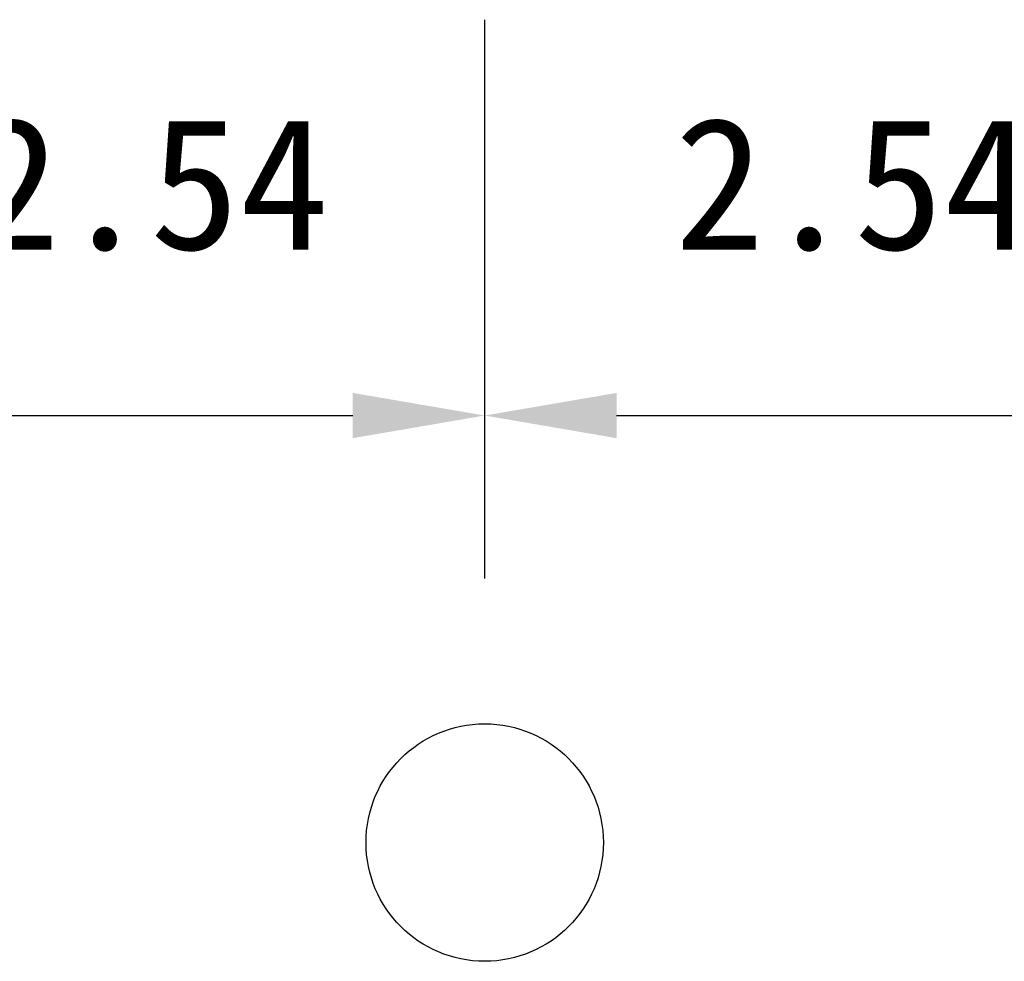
# Model space of a CAD drawing. Header units: millimetres. Extents: x 0 to 297, y 0 to 210.
# Tile 109 of 172: x 194.94 to 198.67, y 105.45 to 109.02. Entities that reach past the tile are written whole.
import ezdxf

# ---------------------------------------------------------------- set-up
doc = ezdxf.new("R2010")
doc.units = ezdxf.units.MM
doc.header["$LTSCALE"] = 16.335
doc.header["$PDMODE"] = 3
doc.header["$PDSIZE"] = 8
doc.layers.get('0').update_dxf_attribs({"linetype": 'CONTINUOUS'})
doc.layers.get('Defpoints').update_dxf_attribs({"linetype": 'CONTINUOUS'})
doc.layers.add('OPEN_CASCADEDXF_CONTINUOUS_LINE', color=7, linetype='CONTINUOUS')
doc.styles.get("Standard").update_dxf_attribs({"font": '仿宋_GB2312.ttf'})
doc.dimstyles.get("Standard").update_dxf_attribs({"dimtxt": 2.5, "dimasz": 3.5, "dimexe": 1.5, "dimexo": 1, "dimtad": 1, "dimdsep": 46, "dimtxsty": 'Standard', "dimblk": '_FILLED', "dimblk1": '_FILLED', "dimblk2": '_FILLED', "dimcen": 0.09, "dimazin": 2, "dimtol": 1, "dimtp": 0.01, "dimtm": 0.01, "dimtfac": 1, "dimtofl": 0, "dimtmove": 0, "dimatfit": 3, "dimldrblk": '_FILLED', "dimfxl": 1, "dimtolj": 1, "dimarcsym": 0})

# ---------------------------------------------------------------- blocks, each defined once
blk = doc.blocks.new('_FILLED')
at = {"color": 0, "linetype": 'ByBlock'}
blk.add_solid([(0, 0), (-1, 0.1714), (-1, -0.1714)], dxfattribs=at)
blk = doc.blocks.new('*D29')
at = {"color": 0, "lineweight": -2, "transparency": 16777216}
for p, q in [((194.1594, 106.9036), (194.1594, 109.0217)), ((196.6994, 106.9036), (196.6994, 109.0217)), ((194.6594, 107.5217), (196.1994, 107.5217))]:
    blk.add_line(p, q, dxfattribs=at)
at = {"layer": 'Defpoints', "color": 0, "transparency": 16777216}
for p in [(196.6994, 107.5217), (194.1594, 105.9036), (196.6994, 105.9036)]:
    blk.add_point(p, dxfattribs=at)
at = {"color": 0, "lineweight": -2, "transparency": 16777216, "xscale": 0.5, "yscale": 0.5, "zscale": 0.5, "rotation": 180}
blk.add_blockref('_FILLED', (194.1594, 107.5217), dxfattribs=at)
at = {"color": 0, "lineweight": -2, "transparency": 16777216, "xscale": 0.5, "yscale": 0.5, "zscale": 0.5}
blk.add_blockref('_FILLED', (196.6994, 107.5217), dxfattribs=at)
at = {"color": 0, "transparency": 16777216, "insert": (195.4294, 108.3967), "char_height": 0.5, "attachment_point": 5}
blk.add_mtext('\\A1;2.54', dxfattribs=at)
blk = doc.blocks.new('*D30')
at = {"color": 0, "lineweight": -2, "transparency": 16777216}
for p, q in [((196.6994, 106.9036), (196.6994, 109.0217)), ((199.2394, 106.9036), (199.2394, 109.0217)), ((197.1994, 107.5217), (198.7394, 107.5217))]:
    blk.add_line(p, q, dxfattribs=at)
at = {"layer": 'Defpoints', "color": 0, "transparency": 16777216}
for p in [(199.2394, 107.5217), (196.6994, 105.9036), (199.2394, 105.9036)]:
    blk.add_point(p, dxfattribs=at)
at = {"color": 0, "lineweight": -2, "transparency": 16777216, "xscale": 0.5, "yscale": 0.5, "zscale": 0.5, "rotation": 180}
blk.add_blockref('_FILLED', (196.6994, 107.5217), dxfattribs=at)
at = {"color": 0, "lineweight": -2, "transparency": 16777216, "xscale": 0.5, "yscale": 0.5, "zscale": 0.5}
blk.add_blockref('_FILLED', (199.2394, 107.5217), dxfattribs=at)
at = {"color": 0, "transparency": 16777216, "insert": (198.0994, 108.3967), "char_height": 0.5, "attachment_point": 5}
blk.add_mtext('\\A1;2.54', dxfattribs=at)

msp = doc.modelspace()

# ---------------------------------------------------------------- linework, layer by layer
at = {"layer": 'OPEN_CASCADEDXF_CONTINUOUS_LINE', "color": 7, "linetype": 'Continuous'}
msp.add_circle((196.6994, 105.9036), 0.45, dxfattribs=at)

# ---------------------------------------------------------------- dimensions: what is measured, and where the dimension line sits
at = {"color": 3}
for base, p1, p2, picture, middle in [((196.6994, 107.5217), (194.1594, 105.9036), (196.6994, 105.9036), '*D29', (195.4294, 107.5217)), ((199.2394, 107.5217), (196.6994, 105.9036), (199.2394, 105.9036), '*D30', (198.0994, 107.5217))]:
    dim = msp.add_linear_dim(base=base, p1=p1, p2=p2, dimstyle='Standard', override={"dimtxt": 0.5, "dimasz": 0.5, "dimtad": 3, "dimtih": 1, "dimtoh": 1, "dimzin": 0, "dimcen": 2.673, "dimadec": 0, "dimazin": 0, "dimtol": 0, "dimtzin": 0}, dxfattribs=at)
    dim.commit()
    dim.dimension.update_dxf_attribs({"geometry": picture, "text_midpoint": middle, "dimtype": 160})

doc.saveas('drawing.dxf')
